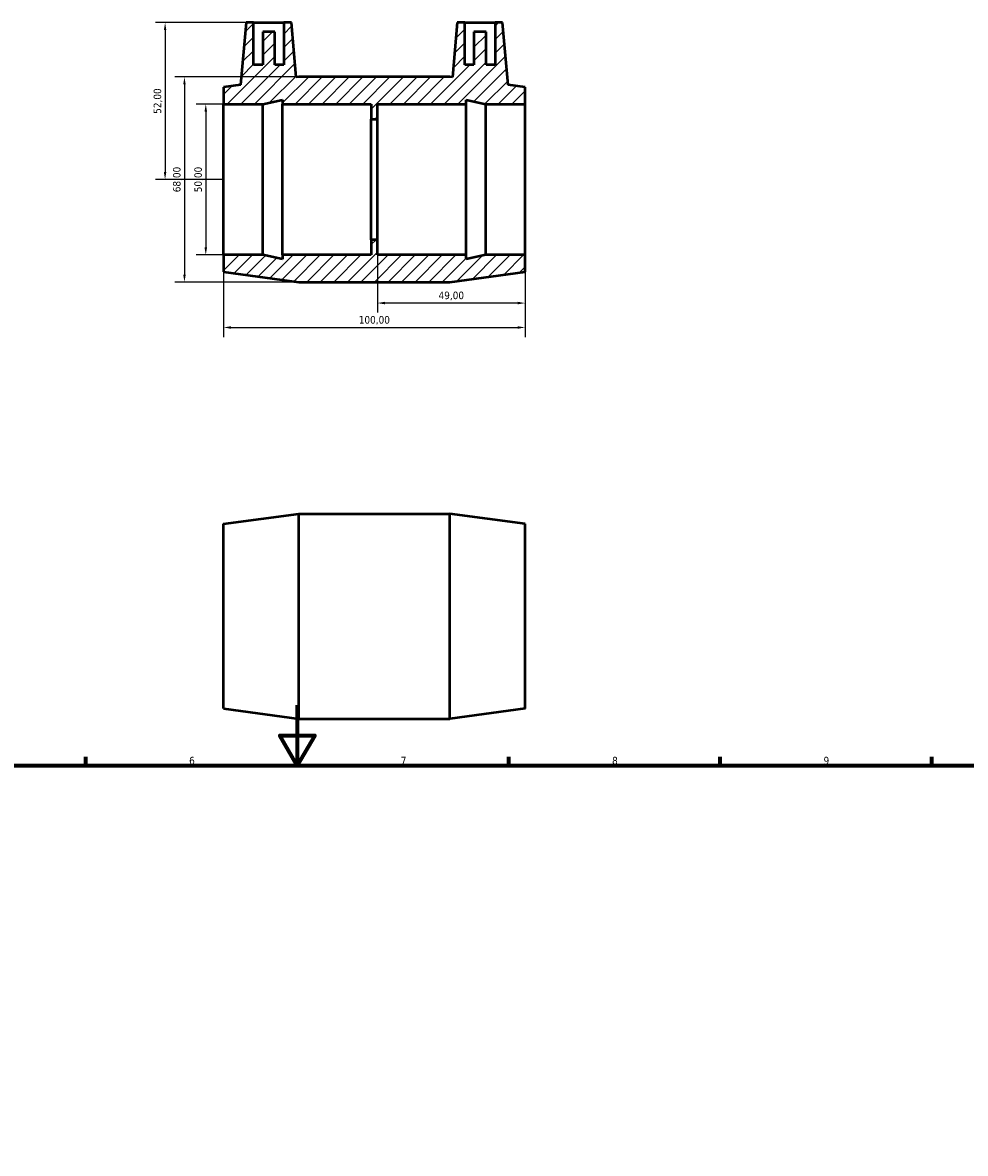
# Model space of a CAD drawing. Header units: millimetres. Extents: x -63 to 1061, y 0 to 1634.
# Tile 4 of 5: x 329 to 642, y 445 to 820. Entities that reach past the tile are written whole.
import ezdxf

# ---------------------------------------------------------------- set-up
doc = ezdxf.new("R2010")
doc.units = ezdxf.units.MM
for name, color, linetype, lineweight in [('Border (ISO)', 7, 'Continuous', 70), ('Dimension (ISO)', 7, 'Continuous', 25), ('Hatch (ISO)', 7, 'Continuous', 18), ('Visible (ISO)', 7, 'Continuous', 50)]:
    doc.layers.add(name, color=color, linetype=linetype, lineweight=lineweight)
doc.styles.add('Note Text (ISO)', font='tahoma.ttf')
doc.dimstyles.new('Default (ISO)', dxfattribs={"dimtxt": 2.5, "dimasz": 2.5, "dimexe": 3.175, "dimexo": 0, "dimgap": 0.762, "dimtad": 1, "dimrnd": 1e-08, "dimzin": 0, "dimtxsty": 'Note Text (ISO)', "dimcen": 0.09, "dimdle": 10, "dimclrd": 256, "dimclre": 256, "dimclrt": 232, "dimazin": 0, "dimtfac": 1.40208, "dimtmove": 0, "dimatfit": 3, "dimfxl": 1, "dimtolj": 1, "dimtzin": 0, "dimlwd": -1, "dimlwe": -1, "dimarcsym": 0})

# ---------------------------------------------------------------- blocks, each defined once
blk = doc.blocks.new('Borders Default Border')
at = {"layer": 'Border (ISO)'}
for p, q in [((350.42, 574), (350.42, 576.9)), ((490.58, 574), (490.58, 576.9)), ((560.67, 574), (560.67, 576.9)), ((630.75, 574), (630.75, 576.9))]:
    blk.add_line(p, q, dxfattribs=at)
at = {"layer": 'Border (ISO)', "flags": 128}
for points in [[(420.5, 594), (420.5, 574), (414.73, 584), (426.27, 584), (420.5, 574)], [(20, 20), (20, 574), (821, 574), (821, 20), (20, 20)]]:
    blk.add_lwpolyline(points, dxfattribs=at)
at = {"layer": 'Border (ISO)', "color": 232, "true_color": 0xca0064, "char_height": 2.5, "attachment_point": 7, "style": 'Note Text (ISO)'}
for s, insert in [('6', (384.66, 574.35)), ('7', (454.77, 574.4)), ('8', (524.81, 574.34)), ('9', (594.88, 574.35))]:
    blk.add_mtext(s, dxfattribs=dict(at, insert=insert))
blk = doc.blocks.new('*D12')
at = {"layer": 'Defpoints', "color": 0, "transparency": 16777216}
for p in [(396.03, 793.23), (390.18, 743.23), (396.03, 743.23)]:
    blk.add_point(p, dxfattribs=at)
at = {"layer": 'Dimension (ISO)', "transparency": 16777216}
for p, q in [((396.03, 793.23), (387.01, 793.23)), ((390.18, 790.73), (390.18, 745.73)), ((396.03, 743.23), (387.01, 743.23))]:
    blk.add_line(p, q, dxfattribs=at)
for points in [[(389.76, 790.73), (390.6, 790.73), (390.18, 793.23)], [(389.76, 745.73), (390.6, 745.73), (390.18, 743.23)]]:
    blk.add_solid(points, dxfattribs=at)
at = {"layer": 'Dimension (ISO)', "color": 232, "true_color": 0xca0064, "transparency": 16777216, "insert": (387.83, 768.23), "char_height": 2.5, "attachment_point": 5, "rotation": 90, "style": 'Note Text (ISO)'}
blk.add_mtext('\\A1;50,00', dxfattribs=at)
blk = doc.blocks.new('*D13')
at = {"layer": 'Defpoints', "color": 0, "transparency": 16777216}
for p in [(410.58, 820.23), (376.7, 768.23), (396.03, 768.23)]:
    blk.add_point(p, dxfattribs=at)
at = {"layer": 'Dimension (ISO)', "transparency": 16777216}
for p, q in [((410.58, 820.23), (373.52, 820.23)), ((376.7, 817.73), (376.7, 770.73)), ((396.03, 768.23), (373.52, 768.23))]:
    blk.add_line(p, q, dxfattribs=at)
for points in [[(376.28, 817.73), (377.11, 817.73), (376.7, 820.23)], [(376.28, 770.73), (377.11, 770.73), (376.7, 768.23)]]:
    blk.add_solid(points, dxfattribs=at)
at = {"layer": 'Dimension (ISO)', "color": 232, "true_color": 0xca0064, "transparency": 16777216, "insert": (374.35, 794.23), "char_height": 2.5, "attachment_point": 5, "rotation": 90, "style": 'Note Text (ISO)'}
blk.add_mtext('\\A1;52,00', dxfattribs=at)
blk = doc.blocks.new('*D14')
at = {"layer": 'Defpoints', "color": 0, "transparency": 16777216}
for p in [(396.03, 768.23), (496.03, 768.23), (496.03, 719.19)]:
    blk.add_point(p, dxfattribs=at)
at = {"layer": 'Dimension (ISO)', "transparency": 16777216}
for p, q in [((396.03, 768.23), (396.03, 716.01)), ((496.03, 768.23), (496.03, 716.01)), ((398.53, 719.19), (493.53, 719.19))]:
    blk.add_line(p, q, dxfattribs=at)
for points in [[(398.53, 719.6), (398.53, 718.77), (396.03, 719.19)], [(493.53, 719.6), (493.53, 718.77), (496.03, 719.19)]]:
    blk.add_solid(points, dxfattribs=at)
at = {"layer": 'Dimension (ISO)', "color": 232, "true_color": 0xca0064, "transparency": 16777216, "insert": (446.03, 721.53), "char_height": 2.5, "attachment_point": 5, "style": 'Note Text (ISO)'}
blk.add_mtext('\\A1;100,00', dxfattribs=at)
blk = doc.blocks.new('*D15')
at = {"layer": 'Defpoints', "color": 0, "transparency": 16777216}
for p in [(447.03, 768.23), (496.03, 768.23), (447.03, 727.28)]:
    blk.add_point(p, dxfattribs=at)
at = {"layer": 'Dimension (ISO)', "transparency": 16777216}
for p, q in [((447.03, 768.23), (447.03, 724.11)), ((496.03, 768.23), (496.03, 724.11)), ((493.53, 727.28), (449.53, 727.28))]:
    blk.add_line(p, q, dxfattribs=at)
for points in [[(449.53, 727.7), (449.53, 726.87), (447.03, 727.28)], [(493.53, 727.7), (493.53, 726.87), (496.03, 727.28)]]:
    blk.add_solid(points, dxfattribs=at)
at = {"layer": 'Dimension (ISO)', "color": 232, "true_color": 0xca0064, "transparency": 16777216, "insert": (471.53, 729.63), "char_height": 2.5, "attachment_point": 5, "style": 'Note Text (ISO)'}
blk.add_mtext('\\A1;49,00', dxfattribs=at)
blk = doc.blocks.new('*D17')
at = {"layer": 'Defpoints', "color": 0, "transparency": 16777216}
for p in [(446.03, 802.23), (383.11, 734.23), (446.03, 734.23)]:
    blk.add_point(p, dxfattribs=at)
at = {"layer": 'Dimension (ISO)', "transparency": 16777216}
for p, q in [((446.03, 802.23), (379.94, 802.23)), ((383.11, 799.73), (383.11, 736.73)), ((446.03, 734.23), (379.94, 734.23))]:
    blk.add_line(p, q, dxfattribs=at)
for points in [[(382.69, 799.73), (383.53, 799.73), (383.11, 802.23)], [(382.69, 736.73), (383.53, 736.73), (383.11, 734.23)]]:
    blk.add_solid(points, dxfattribs=at)
at = {"layer": 'Dimension (ISO)', "color": 232, "true_color": 0xca0064, "transparency": 16777216, "insert": (380.76, 768.23), "char_height": 2.5, "attachment_point": 5, "rotation": 90, "style": 'Note Text (ISO)'}
blk.add_mtext('\\A1;68,00', dxfattribs=at)

msp = doc.modelspace()

# ---------------------------------------------------------------- hatches: boundary and pattern name
at = {"layer": 'Hatch (ISO)'}
h = msp.add_hatch(dxfattribs=at)
h.set_pattern_fill('ANSI31', color=256, scale=25.4, style=0)
h.set_pattern_definition([(45, (-1e-13, -654.7686), (-2.245064, 2.245064), [])])
h.paths.add_polyline_path([(471.031, 802.231), (421.031, 802.231), (420.117, 802.107), (418.531, 820.231), (416.031, 820.231), (416.031, 806.231), (413.031, 806.231), (413.031, 817.231), (409.031, 817.231), (409.031, 806.231), (406.031, 806.231), (406.031, 820.231), (403.531, 820.231), (401.727, 799.606), (396.031, 798.831), (396.031, 793.231), (409.098, 793.231), (415.631, 794.62), (415.631, 793.231), (445.031, 793.231), (445.031, 788.231), (447.031, 788.231), (447.031, 793.231), (476.431, 793.231), (476.431, 794.62), (482.965, 793.231), (496.031, 793.231), (496.031, 798.831), (490.336, 799.606), (488.531, 820.231), (486.031, 820.231), (486.031, 806.231), (483.031, 806.231), (483.031, 817.231), (479.031, 817.231), (479.031, 806.231), (476.031, 806.231), (476.031, 820.231), (473.531, 820.231), (471.946, 802.107)])
h.paths.add_polyline_path([(421.031, 734.231), (471.031, 734.231), (496.031, 737.631), (496.031, 743.231), (482.965, 743.231), (476.431, 741.843), (476.431, 743.231), (447.031, 743.231), (447.031, 748.231), (445.031, 748.231), (445.031, 743.231), (415.631, 743.231), (415.631, 741.843), (409.098, 743.231), (396.031, 743.231), (396.031, 737.631)])

# ---------------------------------------------------------------- linework, layer by layer
at = {"layer": 'Visible (ISO)'}
for p, q in [((403.531, 820.231), (401.727, 799.606)), ((406.031, 820.231), (403.531, 820.231)), ((406.031, 806.231), (406.031, 820.231)), ((406.031, 820.231), (416.031, 820.231)), ((413.031, 817.231), (409.031, 817.231)), ((409.031, 817.231), (409.031, 806.231)), ((413.031, 806.231), (413.031, 817.231)), ((418.531, 820.231), (416.031, 820.231)), ((416.031, 820.231), (416.031, 806.231)), ((420.117, 802.107), (418.531, 820.231)), ((473.531, 820.231), (471.946, 802.107)), ((476.031, 820.231), (473.531, 820.231)), ((476.031, 806.231), (476.031, 820.231)), ((476.031, 820.231), (486.031, 820.231)), ((483.031, 817.231), (479.031, 817.231)), ((479.031, 817.231), (479.031, 806.231)), ((483.031, 806.231), (483.031, 817.231)), ((488.531, 820.231), (486.031, 820.231)), ((486.031, 820.231), (486.031, 806.231)), ((490.336, 799.606), (488.531, 820.231)), ((409.031, 806.231), (406.031, 806.231)), ((416.031, 806.231), (413.031, 806.231)), ((479.031, 806.231), (476.031, 806.231)), ((486.031, 806.231), (483.031, 806.231)), ((421.031, 802.231), (420.117, 802.107)), ((471.031, 802.231), (421.031, 802.231)), ((471.946, 802.107), (471.031, 802.231)), ((401.727, 799.606), (396.031, 798.831)), ((396.031, 798.831), (396.031, 793.231)), ((496.031, 798.831), (490.336, 799.606)), ((496.031, 793.231), (496.031, 798.831)), ((409.098, 793.231), (415.631, 794.62)), ((415.631, 794.62), (415.631, 793.231)), ((476.431, 793.231), (476.431, 794.62)), ((476.431, 794.62), (482.965, 793.231)), ((396.031, 793.231), (409.098, 793.231)), ((396.031, 743.231), (396.031, 793.231)), ((409.098, 743.231), (409.098, 793.231)), ((415.631, 793.231), (445.031, 793.231)), ((415.631, 743.231), (415.631, 793.231)), ((445.031, 793.231), (445.031, 788.231)), ((447.031, 788.231), (447.031, 793.231)), ((447.031, 793.231), (476.431, 793.231)), ((476.431, 743.231), (476.431, 793.231)), ((482.965, 793.231), (496.031, 793.231)), ((482.965, 743.231), (482.965, 793.231)), ((496.031, 743.231), (496.031, 793.231)), ((445.031, 788.231), (447.031, 788.231)), ((445.031, 748.231), (445.031, 788.231)), ((447.031, 748.231), (447.031, 788.231)), ((447.031, 748.231), (445.031, 748.231)), ((445.031, 748.231), (445.031, 743.231)), ((447.031, 743.231), (447.031, 748.231)), ((409.098, 743.231), (396.031, 743.231)), ((396.031, 743.231), (396.031, 737.631)), ((415.631, 741.843), (409.098, 743.231)), ((445.031, 743.231), (415.631, 743.231)), ((415.631, 743.231), (415.631, 741.843)), ((476.431, 743.231), (447.031, 743.231)), ((482.965, 743.231), (476.431, 741.843)), ((476.431, 741.843), (476.431, 743.231)), ((496.031, 743.231), (482.965, 743.231)), ((496.031, 737.631), (496.031, 743.231)), ((396.031, 737.631), (421.031, 734.231)), ((471.031, 734.231), (496.031, 737.631)), ((421.031, 734.231), (471.031, 734.231)), ((396.031, 654.071), (421.031, 657.471)), ((421.031, 589.471), (421.031, 657.471)), ((421.031, 657.471), (471.031, 657.471)), ((471.031, 589.471), (471.031, 657.471)), ((496.031, 654.071), (471.031, 657.471)), ((396.031, 592.871), (396.031, 654.071)), ((496.031, 592.871), (496.031, 654.071)), ((396.031, 592.871), (421.031, 589.471)), ((496.031, 592.871), (471.031, 589.471)), ((421.031, 589.471), (471.031, 589.471))]:
    msp.add_line(p, q, dxfattribs=at)

# ---------------------------------------------------------------- block references
msp.add_blockref('Borders Default Border', (0, 0))

# ---------------------------------------------------------------- dimensions: what is measured, and where the dimension line sits
at = {"layer": 'Dimension (ISO)'}
for base, p1, p2, picture, middle in [((376.696, 768.231), (410.58, 820.231), (396.031, 768.231), '*D13', (374.347, 794.231)), ((383.111, 734.231), (446.031, 802.231), (446.031, 734.231), '*D17', (380.76, 768.231)), ((390.181, 743.231), (396.031, 793.231), (396.031, 743.231), '*D12', (387.833, 768.231))]:
    dim = msp.add_linear_dim(base=base, p1=p1, p2=p2, angle=90, dimstyle='Default (ISO)', dxfattribs=at)
    dim.commit()
    dim.dimension.update_dxf_attribs({"geometry": picture, "text_midpoint": middle})
for base, p1, p2, picture, middle in [((496.031, 719.185), (396.031, 768.231), (496.031, 768.231), '*D14', (446.031, 721.533)), ((447.031, 727.284), (496.031, 768.231), (447.031, 768.231), '*D15', (471.531, 729.632))]:
    dim = msp.add_linear_dim(base=base, p1=p1, p2=p2, dimstyle='Default (ISO)', dxfattribs=at)
    dim.commit()
    dim.dimension.update_dxf_attribs({"geometry": picture, "text_midpoint": middle})

doc.saveas('drawing.dxf')
